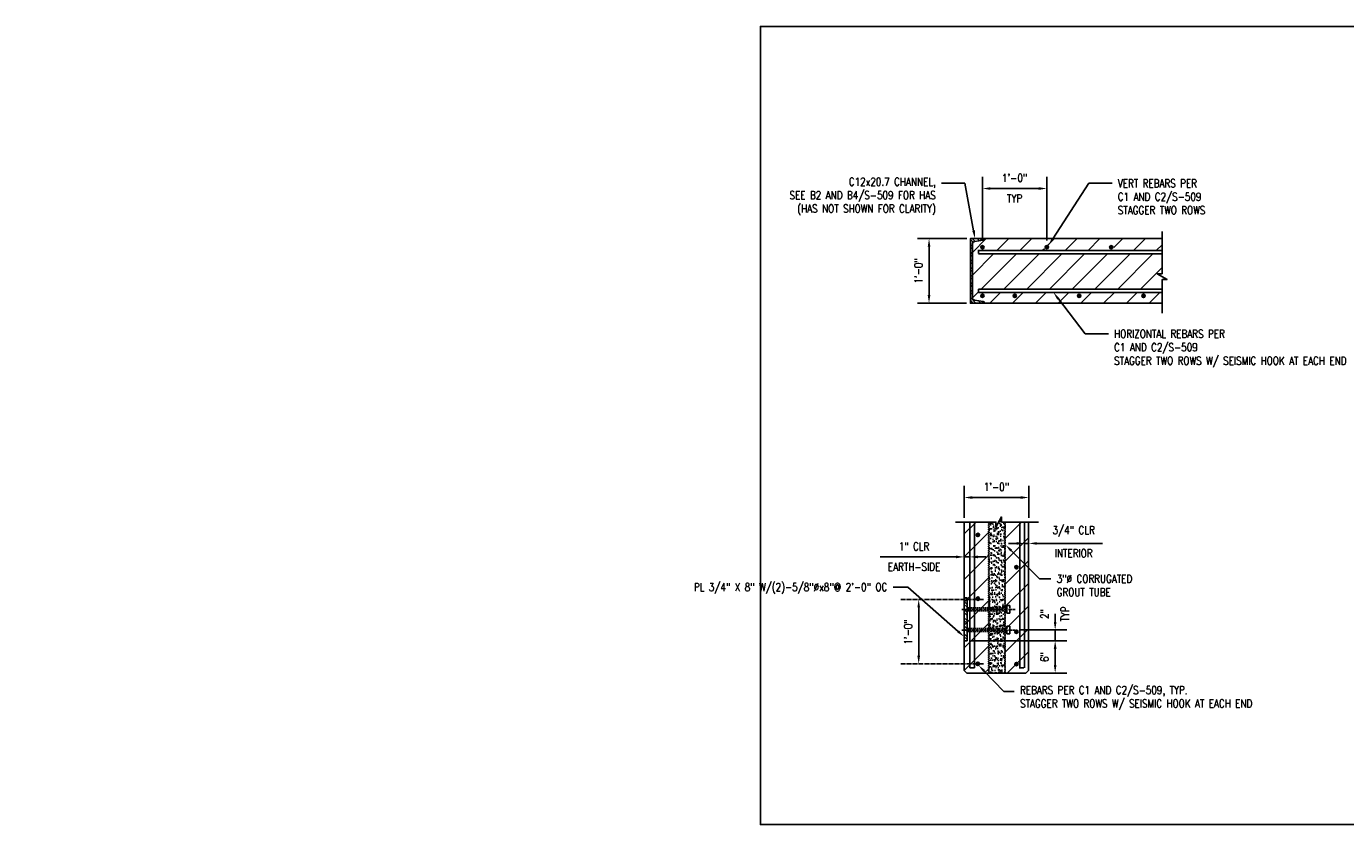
# Model space of a CAD drawing. Header units: inches. Extents: x -5273 to 7400, y 286 to 984.
# Tile 2 of 11: x -28 to 218, y 390 to 539. Entities that reach past the tile are written whole.
import ezdxf
from ezdxf import colors
from ezdxf.entities.mleader import LeaderData, LeaderLine
from ezdxf.math import Vec2, Vec3

# ---------------------------------------------------------------- set-up
doc = ezdxf.new("R2010")
doc.units = ezdxf.units.IN
doc.header["$MEASUREMENT"] = 0
doc.linetypes.add('CENTER2', pattern=[1.125, 0.75, -0.125, 0.125, -0.125])
doc.linetypes.add('HIDDEN2', pattern=[0.1875, 0.125, -0.0625])
doc.layers.get('Defpoints').update_dxf_attribs({"color": 243})
for name, color, linetype in [('A-WALL-PATT', 8, 'Continuous'), ('E-ANNO-TEXT', 3, 'Continuous'), ('S-ANNO-CNTR', 1, 'CENTER2'), ('S-ANNO-DIMS', 1, 'Continuous'), ('S-ANNO-TEXT', 2, 'Continuous'), ('S-BREAK', 1, 'Continuous'), ('S-SECT-CONC', 3, 'Continuous'), ('S-SECT-RBAR', 5, 'Continuous'), ('S-SECT-STLS', 3, 'Continuous'), ('S-STRL-MISC', 2, 'Continuous')]:
    doc.layers.add(name, color=color, linetype=linetype)
doc.styles.add('Annotative', font='romans.shx', dxfattribs={"width": 0.8, "height": 0.125})
doc.dimstyles.new('Annotative', dxfattribs={"dimscale": 0, "dimtxt": 0.125, "dimasz": 0.125, "dimexe": 0.179688, "dimexo": 0.0625, "dimgap": 0.09, "dimtad": 1, "dimdec": 3, "dimzin": 3, "dimdsep": 46, "dimlunit": 4, "dimtxsty": 'Annotative', "dimcen": 0.09, "dimclrt": 2, "dimazin": 2, "dimtfac": 1, "dimtdec": 3, "dimtmove": 1, "dimatfit": 3, "dimfxl": 1, "dimtfill": 1, "dimfrac": 2, "dimtolj": 1, "dimtzin": 0, "dimarcsym": 0})
pattern_1 = [(45, (-2046.3428, 410.1677), (-2.1213203, 2.1213203), [])]

# ---------------------------------------------------------------- blocks, each defined once
blk = doc.blocks.new('*D3')
at = {"layer": 'Defpoints', "color": 0, "transparency": 16777216}
for p in [(140.62, 499.19), (148.4, 499.19), (148.34, 487.15)]:
    blk.add_point(p, dxfattribs=at)
at = {"layer": 'S-ANNO-DIMS', "color": 0, "lineweight": -2, "transparency": 16777216}
for p, q in [((147.65, 499.19), (138.46, 499.19)), ((140.62, 488.65), (140.62, 497.69)), ((147.59, 487.15), (138.46, 487.15))]:
    blk.add_line(p, q, dxfattribs=at)
at = {"layer": 'S-ANNO-DIMS', "color": 0, "transparency": 16777216}
for points in [[(140.37, 497.69), (140.87, 497.69), (140.62, 499.19)], [(140.37, 488.65), (140.87, 488.65), (140.62, 487.15)]]:
    blk.add_solid(points, dxfattribs=at)
at = {"layer": 'S-ANNO-DIMS', "color": 2, "transparency": 16777216, "insert": (138.64, 493.17), "char_height": 1.5, "attachment_point": 5, "rotation": 90, "style": 'Annotative', "bg_fill": 3, "box_fill_scale": 1.25, "bg_fill_color": 256, "bg_fill_true_color": 13158600, "bg_fill_transparency": 0}
blk.add_mtext('\\A1;1\'-0"', dxfattribs=at)
blk = doc.blocks.new('*D4')
at = {"layer": 'Defpoints', "color": 0, "transparency": 16777216}
for p in [(162.58, 508.51), (150.57, 498.07), (162.58, 498.07)]:
    blk.add_point(p, dxfattribs=at)
at = {"layer": 'S-ANNO-DIMS', "color": 0, "lineweight": -2, "transparency": 16777216}
for p, q in [((150.57, 498.82), (150.57, 510.67)), ((162.58, 498.82), (162.58, 510.67)), ((152.07, 508.51), (161.08, 508.51))]:
    blk.add_line(p, q, dxfattribs=at)
at = {"layer": 'S-ANNO-DIMS', "color": 0, "transparency": 16777216}
for points in [[(152.07, 508.76), (152.07, 508.26), (150.57, 508.51)], [(161.08, 508.76), (161.08, 508.26), (162.58, 508.51)]]:
    blk.add_solid(points, dxfattribs=at)
at = {"layer": 'S-ANNO-DIMS', "color": 2, "transparency": 16777216, "char_height": 1.5, "attachment_point": 5, "style": 'Annotative', "bg_fill": 3, "box_fill_scale": 1.25, "bg_fill_color": 256, "bg_fill_true_color": 13158600, "bg_fill_transparency": 0}
for s, insert in [('\\A1;1\'-0"', (156.57, 510.48)), ('\\A1;TYP', (156.57, 506.68))]:
    blk.add_mtext(s, dxfattribs=dict(at, insert=insert))
blk = doc.blocks.new('*D35')
at = {"layer": 'Defpoints', "color": 0, "transparency": 16777216}
for p in [(159.21, 442.4), (158.46, 434.71), (159.21, 434.43)]:
    blk.add_point(p, dxfattribs=at)
at = {"layer": 'S-ANNO-DIMS', "color": 0, "lineweight": -2, "transparency": 16777216}
for p, q in [((156.96, 442.4), (155.46, 442.4)), ((158.46, 442.4), (159.21, 442.4)), ((160.71, 442.4), (172.94, 442.4))]:
    blk.add_line(p, q, dxfattribs=at)
at = {"layer": 'S-ANNO-DIMS', "color": 0, "transparency": 16777216}
for points in [[(156.96, 442.65), (156.96, 442.15), (158.46, 442.4)], [(160.71, 442.65), (160.71, 442.15), (159.21, 442.4)]]:
    blk.add_solid(points, dxfattribs=at)
at = {"layer": 'S-ANNO-DIMS', "color": 2, "transparency": 16777216, "insert": (167.58, 444.62), "char_height": 1.5, "attachment_point": 5, "style": 'Annotative', "bg_fill": 3, "box_fill_scale": 1.25, "bg_fill_color": 256, "bg_fill_true_color": 13158600, "bg_fill_transparency": 0}
blk.add_mtext('\\A1;3/4" CLR', dxfattribs=at)
at = {"layer": 'S-ANNO-DIMS', "color": 2, "transparency": 16777216, "insert": (167.58, 440.57), "char_height": 1.5, "attachment_point": 5, "style": 'Annotative', "bg_fill": 3, "box_fill_scale": 1.25, "bg_fill_color": 256, "bg_fill_true_color": 13158600, "bg_fill_transparency": 0}
blk.add_mtext('\\A1;INTERIOR', dxfattribs=at)
blk = doc.blocks.new('*D36')
at = {"layer": 'Defpoints', "color": 0, "transparency": 16777216}
for p in [(159.21, 450.95), (147.16, 446.4), (159.21, 446.4)]:
    blk.add_point(p, dxfattribs=at)
at = {"layer": 'S-ANNO-DIMS', "color": 0, "lineweight": -2, "transparency": 16777216}
for p, q in [((147.16, 447.15), (147.16, 453.1)), ((159.21, 447.15), (159.21, 453.1)), ((148.66, 450.95), (157.71, 450.95))]:
    blk.add_line(p, q, dxfattribs=at)
at = {"layer": 'S-ANNO-DIMS', "color": 0, "transparency": 16777216}
for points in [[(148.66, 451.2), (148.66, 450.7), (147.16, 450.95)], [(157.71, 451.2), (157.71, 450.7), (159.21, 450.95)]]:
    blk.add_solid(points, dxfattribs=at)
at = {"layer": 'S-ANNO-DIMS', "color": 2, "transparency": 16777216, "insert": (153.18, 452.92), "char_height": 1.5, "attachment_point": 5, "style": 'Annotative', "bg_fill": 3, "box_fill_scale": 1.25, "bg_fill_color": 256, "bg_fill_true_color": 13158600, "bg_fill_transparency": 0}
blk.add_mtext('\\A1;1\'-0"', dxfattribs=at)
blk = doc.blocks.new('*D37')
at = {"layer": 'Defpoints', "color": 0, "transparency": 16777216}
for p in [(147.16, 439.88), (147.16, 431.92), (148.22, 431.92)]:
    blk.add_point(p, dxfattribs=at)
at = {"layer": 'S-ANNO-DIMS', "color": 0, "lineweight": -2, "transparency": 16777216}
for p, q in [((145.66, 439.88), (131.49, 439.88)), ((148.22, 439.88), (147.16, 439.88)), ((149.72, 439.88), (151.22, 439.88))]:
    blk.add_line(p, q, dxfattribs=at)
at = {"layer": 'S-ANNO-DIMS', "color": 0, "transparency": 16777216}
for points in [[(145.66, 440.13), (145.66, 439.63), (147.16, 439.88)], [(149.72, 440.13), (149.72, 439.63), (148.22, 439.88)]]:
    blk.add_solid(points, dxfattribs=at)
at = {"layer": 'S-ANNO-DIMS', "color": 2, "transparency": 16777216, "insert": (137.82, 441.85), "char_height": 1.5, "attachment_point": 5, "style": 'Annotative', "bg_fill": 3, "box_fill_scale": 1.25, "bg_fill_color": 256, "bg_fill_true_color": 13158600, "bg_fill_transparency": 0}
blk.add_mtext('\\A1;1" CLR', dxfattribs=at)
at = {"layer": 'S-ANNO-DIMS', "color": 2, "transparency": 16777216, "insert": (137.82, 438.05), "char_height": 1.5, "attachment_point": 5, "style": 'Annotative', "bg_fill": 3, "box_fill_scale": 1.25, "bg_fill_color": 256, "bg_fill_true_color": 13158600, "bg_fill_transparency": 0}
blk.add_mtext('\\A1;EARTH-SIDE', dxfattribs=at)
blk = doc.blocks.new('*D38')
at = {"layer": 'Defpoints', "color": 0, "transparency": 16777216}
for p in [(159.21, 424.26), (158.7, 418.23), (164.13, 418.23)]:
    blk.add_point(p, dxfattribs=at)
at = {"layer": 'S-ANNO-DIMS', "color": 0, "lineweight": -2, "transparency": 16777216}
for p, q in [((159.96, 424.26), (166.29, 424.26)), ((164.13, 422.76), (164.13, 419.73)), ((159.45, 418.23), (166.29, 418.23))]:
    blk.add_line(p, q, dxfattribs=at)
at = {"layer": 'S-ANNO-DIMS', "color": 0, "transparency": 16777216}
for points in [[(163.88, 422.76), (164.38, 422.76), (164.13, 424.26)], [(163.88, 419.73), (164.38, 419.73), (164.13, 418.23)]]:
    blk.add_solid(points, dxfattribs=at)
at = {"layer": 'S-ANNO-DIMS', "color": 2, "transparency": 16777216, "insert": (162.16, 421.24), "char_height": 1.5, "attachment_point": 5, "rotation": 90, "style": 'Annotative', "bg_fill": 3, "box_fill_scale": 1.25, "bg_fill_color": 256, "bg_fill_true_color": 13158600, "bg_fill_transparency": 0}
blk.add_mtext('\\A1;6"', dxfattribs=at)
blk = doc.blocks.new('*D39')
at = {"layer": 'Defpoints', "color": 0, "transparency": 16777216}
for p in [(137.41, 431.98), (137.43, 419.97), (138.69, 419.97)]:
    blk.add_point(p, dxfattribs=at)
at = {"layer": 'S-ANNO-DIMS', "color": 0, "lineweight": -2, "transparency": 16777216}
blk.add_line((138.69, 430.48), (138.69, 421.47), dxfattribs=at)
at = {"layer": 'S-ANNO-DIMS', "color": 0, "transparency": 16777216}
for points in [[(138.44, 430.48), (138.94, 430.48), (138.69, 431.98)], [(138.44, 421.47), (138.94, 421.47), (138.69, 419.97)]]:
    blk.add_solid(points, dxfattribs=at)
at = {"layer": 'S-ANNO-DIMS', "color": 2, "transparency": 16777216, "insert": (136.71, 425.91), "char_height": 1.5, "attachment_point": 5, "rotation": 90, "style": 'Annotative', "bg_fill": 3, "box_fill_scale": 1.25, "bg_fill_color": 256, "bg_fill_true_color": 13158600, "bg_fill_transparency": 0}
blk.add_mtext('\\A1;1\'-0"', dxfattribs=at)
blk = doc.blocks.new('*D40')
at = {"layer": 'Defpoints', "color": 0, "transparency": 16777216}
for p in [(156.7, 426.27), (147.71, 424.26)]:
    blk.add_point(p, dxfattribs=at)
at = {"layer": 'S-ANNO-DIMS', "color": 0, "lineweight": -2, "transparency": 16777216}
for p, q in [((164.13, 427.77), (164.13, 429.27)), ((157.45, 426.27), (166.29, 426.27)), ((148.46, 424.26), (166.29, 424.26)), ((164.13, 422.76), (164.13, 421.26))]:
    blk.add_line(p, q, dxfattribs=at)
at = {"layer": 'S-ANNO-DIMS', "color": 0, "transparency": 16777216}
blk.add_solid([(163.88, 422.76), (164.38, 422.76), (164.13, 424.26)], dxfattribs=at)
at = {"layer": 'S-ANNO-DIMS', "color": 2, "transparency": 16777216, "char_height": 1.5, "attachment_point": 5, "rotation": 90, "style": 'Annotative', "bg_fill": 3, "box_fill_scale": 1.25, "bg_fill_color": 256, "bg_fill_true_color": 13158600, "bg_fill_transparency": 0}
for s, insert in [('\\A1;2"', (162.16, 429.27)), ('\\A1;TYP', (165.96, 429.27))]:
    blk.add_mtext(s, dxfattribs=dict(at, insert=insert))
at = {"layer": 'Defpoints', "color": 0, "transparency": 16777216}
blk.add_point((164.13, 426.27), dxfattribs=at)
at = {"layer": 'S-ANNO-DIMS', "color": 0, "lineweight": -2, "transparency": 16777216}
blk.add_line((164.13, 424.26), (164.13, 426.27), dxfattribs=at)
at = {"layer": 'S-ANNO-DIMS', "color": 0, "transparency": 16777216}
blk.add_solid([(163.88, 427.77), (164.38, 427.77), (164.13, 426.27)], dxfattribs=at)

msp = doc.modelspace()

# ---------------------------------------------------------------- hatches: boundary and pattern name
at = {"layer": 'A-WALL-PATT'}
h = msp.add_hatch(dxfattribs=at)
h.set_pattern_fill('STEEL', color=256, scale=7.99996, angle=-90, style=0)
h.set_pattern_definition([(315, (-2080.3144, 378.6744), (0.70710323, 0.70710323), []), (315, (-2079.8144, 378.6744), (0.70710323, 0.70710323), [])])
h.paths.add_polyline_path([(150.98316, 499.18619), (148.3438, 499.18619), (148.3438, 487.17836), (150.98316, 487.17836, 0.372740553), (150.70895, 487.49508), (149.10706, 487.71636, -0.376373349), (148.70191, 488.17835), (148.70191, 498.1862, -0.376373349), (149.10706, 498.64819), (150.70895, 498.86947, 0.372740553)])
at = {"layer": 'A-WALL-PATT', "lineweight": -3}
h = msp.add_hatch(dxfattribs=at)
h.set_pattern_fill('ANSI31', color=8, scale=24, style=0)
h.set_pattern_definition(pattern_1)
h.paths.add_polyline_path([(184.05711, 496.33049), (149.83986, 496.33049), (149.83986, 496.96041), (150.56803, 496.96041), (150.56803, 496.98611, -0.414213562), (150.0759, 497.47823, -0.414213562), (150.56803, 497.97036), (150.56803, 498.85), (149.10118, 498.64737, 0.372740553), (148.70191, 498.1862), (148.70191, 488.17835, 0.372740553), (149.10118, 487.71718), (150.70491, 487.49564, -0.402010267), (150.98316, 487.14602), (184.05711, 487.14208), (184.05711, 489.14137), (149.83986, 489.14137), (149.83986, 489.77129), (184.05711, 489.77129), (184.05711, 491.55864), (185.00062, 491.55864), (183.1136, 492.62714), (184.05711, 492.62714)])
h.paths.add_polyline_path([(169.09156, 488.61845, -1), (168.10731, 488.61845, -1)], flags=16)
h.paths.add_polyline_path([(157.08374, 488.61845, -1), (156.0995, 488.61845, -1)], flags=16)
h.paths.add_polyline_path([(151.06015, 488.63846, -1), (150.0759, 488.63846, -1)], flags=16)
h.paths.add_polyline_path([(181.09937, 488.61845, -1), (180.11512, 488.61845, -1)], flags=16)
h.paths.add_polyline_path([(184.05711, 499.19082), (162.57584, 499.18782), (162.57584, 497.97036, -0.414213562), (163.06797, 497.47823, -0.414213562), (162.57584, 496.98611), (162.57584, 496.96041), (184.05711, 496.96041)])
h.paths.add_polyline_path([(175.07578, 497.47823, -1), (174.09153, 497.47823, -1)], flags=16)
h.paths.add_polyline_path([(162.57584, 499.18782), (150.98316, 499.18619, -0.376373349), (150.70491, 498.86891), (150.56803, 498.85), (150.56803, 497.97036, -0.414213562), (151.06015, 497.47823, -0.414213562), (150.56803, 496.98611), (150.56803, 496.96041), (162.57584, 496.96041), (162.57584, 496.98611, -0.414213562), (162.08372, 497.47823, -0.414213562), (162.57584, 497.97036)])
at = {"layer": 'A-WALL-PATT'}
h = msp.add_hatch(color=1, dxfattribs=at)
edge = h.paths.add_edge_path()
edge.add_arc((174.58366, 497.57823), 0.31496, 0, 360)
h = msp.add_hatch(color=1, dxfattribs=at)
edge = h.paths.add_edge_path()
edge.add_arc((150.56803, 488.53846), 0.31496, 0, 360)
h = msp.add_hatch(color=1, dxfattribs=at)
edge = h.paths.add_edge_path()
edge.add_arc((156.59162, 488.51845), 0.31496, 0, 360)
h = msp.add_hatch(color=1, dxfattribs=at)
edge = h.paths.add_edge_path()
edge.add_arc((168.59943, 488.51845), 0.31496, 0, 360)
h = msp.add_hatch(color=1, dxfattribs=at)
edge = h.paths.add_edge_path()
edge.add_arc((180.60725, 488.51845), 0.31496, 0, 360)
at = {"layer": 'A-WALL-PATT', "lineweight": -3}
h = msp.add_hatch(dxfattribs=at)
h.set_pattern_fill('ANSI31', color=8, scale=24, style=0)
h.set_pattern_definition(pattern_1)
h.paths.add_polyline_path([(147.15787, 446.38542), (147.16624, 418.74118), (147.6782, 418.22937), (151.74247, 418.28565), (151.74257, 446.38542)])
h.paths.add_polyline_path([(154.86523, 446.38542), (159.21041, 446.38542), (159.21041, 418.74118), (158.6986, 418.22937), (154.81885, 418.22937)])
at = {"layer": 'A-WALL-PATT'}
h = msp.add_hatch(dxfattribs=at)
h.set_pattern_fill('AR-SAND', color=256, scale=0.472439, style=0)
h.set_pattern_definition([(37.5, (-2069.9822, -46.8382), (-0.0297605, 0.91030588), [0, -0.71810663, 0, -0.80314558, 0, -0.76771268]), (7.5, (-2069.9822, -46.8382), (0.8361108, 1.33329067), [0, -0.38739963, 0, -0.64724085, 0, -0.24803025]), (327.5, (-2070.5633, -46.8382), (1.47124074, 0.00267356), [0, -0.2362193, 0, -0.85038944, 0, -1.11023065]), (317.5, (-2070.5633, -46.8382), (1.4202102, 0.4146478), [0, -0.11810964, 0, -0.55747752, 0, -0.63779208])])
h.paths.add_polyline_path([(154.04607, 447.13802), (153.08567, 445.44191), (153.08567, 445.91367), (153.08567, 446.38542), (152.97946, 446.35842), (151.82854, 446.38542), (151.82854, 418.18305), (154.82095, 418.18305), (154.82095, 446.3897), (154.15417, 446.38542), (154.15417, 447.32893), (154.10096, 447.23496)])
h = msp.add_hatch(color=1, dxfattribs=at)
edge = h.paths.add_edge_path()
edge.add_arc((149.72766, 443.98499), 0.31496, 0, 360)
h = msp.add_hatch(color=1, dxfattribs=at)
edge = h.paths.add_edge_path()
edge.add_arc((156.89882, 437.9614), 0.31496, 0, 360)
h = msp.add_hatch(dxfattribs=at)
h.set_pattern_fill('STEEL', color=256, scale=8.503894, angle=-90, style=0)
h.set_pattern_definition([(315, (-387.6475, 1213.8919), (0.7516452, 0.7516452), []), (315, (-387.116, 1213.8919), (0.7516452, 0.7516452), [])])
h.paths.add_polyline_path([(147.16461, 432.25197), (147.16461, 424.25987), (147.70866, 424.25987), (147.70866, 432.25197)])
h = msp.add_hatch(color=1, dxfattribs=at)
edge = h.paths.add_edge_path()
edge.add_arc((149.72766, 432.10217), 0.31496, 0, 360)
h = msp.add_hatch(color=1, dxfattribs=at)
edge = h.paths.add_edge_path()
edge.add_arc((156.89882, 425.95358), 0.31496, 0, 360)
h = msp.add_hatch(color=1, dxfattribs=at)
edge = h.paths.add_edge_path()
edge.add_arc((149.72766, 419.96936), 0.31496, 0, 360)
h = msp.add_hatch(color=1, dxfattribs=at)
edge = h.paths.add_edge_path()
edge.add_arc((156.89882, 419.90987), 0.31496, 0, 360)

# ---------------------------------------------------------------- linework, layer by layer
at = {"layer": 'E-ANNO-TEXT', "color": 1}
msp.add_lwpolyline([(147.16461, 432.25197), (147.16461, 424.25987), (147.70866, 424.25987), (147.70866, 432.25197)], close=True, dxfattribs=at)
at = {"layer": 'S-ANNO-CNTR', "ltscale": 0.5}
for p, q in [((146.70866, 430.1191), (156.70076, 430.1191)), ((146.70866, 426.26773), (156.70076, 426.26773))]:
    msp.add_line(p, q, dxfattribs=at)
at = {"layer": 'S-ANNO-TEXT', "color": 2}
msp.add_line((148.22086, 436.50265), (148.22086, 436.50233), dxfattribs=at)
at = {"layer": 'S-BREAK'}
msp.add_lwpolyline([(184.05711, 500.49122), (184.05711, 492.62714), (183.1136, 492.62714), (185.00062, 491.55864), (184.05711, 491.55864), (184.05711, 485.32272)], dxfattribs=at)
at = {"layer": 'S-SECT-CONC'}
for p, q in [((184.05711, 499.19082), (150.98316, 499.18619)), ((184.05711, 487.14208), (150.98316, 487.14602)), ((147.15788, 446.38542), (147.16624, 418.74118)), ((159.16571, 446.38542), (159.16571, 418.74118)), ((147.6782, 418.22937), (147.16624, 418.74118)), ((158.6539, 418.22937), (147.6782, 418.22937)), ((158.6539, 418.22937), (159.16571, 418.74118))]:
    msp.add_line(p, q, dxfattribs=at)
msp.add_lwpolyline([(145.53997, 446.38542), (153.08567, 446.38542), (153.08567, 445.44191), (154.15417, 447.32893), (154.15417, 446.38542), (161.04207, 446.38542)], dxfattribs=at)
at = {"layer": 'S-SECT-RBAR'}
for p, q in [((149.83986, 497.06041), (149.83986, 496.43049)), ((184.05711, 496.96041), (149.83986, 496.96041)), ((184.05711, 496.33049), (149.83986, 496.33049)), ((184.05711, 489.77129), (149.83986, 489.77129)), ((149.83986, 489.77129), (149.83986, 489.14137)), ((184.05711, 489.14137), (149.83986, 489.14137)), ((148.22086, 446.38542), (148.22086, 419.22543)), ((149.087, 446.38542), (149.087, 419.22543)), ((157.54457, 446.38542), (157.54457, 419.22543)), ((158.41071, 446.38542), (158.41071, 419.22543)), ((148.22086, 419.22543), (149.087, 419.22543)), ((157.44457, 419.22543), (158.31071, 419.22543))]:
    msp.add_line(p, q, dxfattribs=at)
at = {"layer": 'S-SECT-RBAR', "color": 1}
for centre in [(174.58366, 497.57823), (150.56803, 488.53846), (156.59162, 488.51845), (168.59943, 488.51845), (180.60725, 488.51845), (149.72766, 443.98499), (156.89882, 437.9614), (149.72766, 432.10217), (156.89882, 425.95358), (149.72766, 419.96936), (156.89882, 419.90987)]:
    msp.add_circle(centre, 0.31496, dxfattribs=at)
at = {"layer": 'S-SECT-STLS', "linetype": 'Continuous'}
msp.add_lwpolyline([(150.98316, 487.14602, 0.402010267), (150.70491, 487.49564), (149.10706, 487.71636, -0.376373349), (148.70191, 488.17835), (148.70191, 498.1862, -0.376373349), (149.10706, 498.64819), (150.70491, 498.86891, 0.376373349), (150.98316, 499.18619), (148.3438, 499.18619), (148.3438, 487.14602)], format="xyb", close=True, dxfattribs=at)
at = {"layer": 'S-STRL-MISC', "color": 1, "linetype": 'HIDDEN2'}
for p, q in [((147.70866, 430.41806), (155.10283, 430.41806)), ((147.70866, 429.82013), (155.10283, 429.82013)), ((147.70866, 426.5667), (155.10283, 426.5667)), ((147.70866, 425.96877), (155.10283, 425.96877))]:
    msp.add_line(p, q, dxfattribs=at)
at = {"layer": 'S-STRL-MISC'}
for points in [[(151.72721, 446.34146, 0.152992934), (151.76667, 446.29181, -0.530302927), (151.76667, 446.11623, 0.530302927), (151.76667, 445.94065, -0.530302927), (151.76667, 445.76508, 0.530302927), (151.76667, 445.5895, -0.530302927), (151.76667, 445.41392, 0.530302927), (151.76667, 445.23834, -0.530302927), (151.76667, 445.06276, 0.530302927), (151.76667, 444.88719, -0.530302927), (151.76667, 444.71161, 0.530302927), (151.76667, 444.53603, -0.530302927), (151.76667, 444.36045, 0.530302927), (151.76667, 444.18487, -0.530302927), (151.76667, 444.0093, 0.530302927), (151.76667, 443.83372, -0.530302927), (151.76667, 443.65814, 0.530302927), (151.76667, 443.48256, -0.530302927), (151.76667, 443.30698, 0.530302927), (151.76667, 443.13141, -0.530302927), (151.76667, 442.95583, 0.530302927), (151.76667, 442.78025, -0.530302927), (151.76667, 442.60467, 0.530302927), (151.76667, 442.42909, -0.530302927), (151.76667, 442.25352, 0.530302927), (151.76667, 442.07794, -0.530302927), (151.76667, 441.90236, 0.530302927), (151.76667, 441.72678, -0.530302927), (151.76667, 441.5512, 0.530302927), (151.76667, 441.37563, -0.530302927), (151.76667, 441.20005, 0.530302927), (151.76667, 441.02447, -0.530302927), (151.76667, 440.84889, 0.530302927), (151.76667, 440.67331, -0.530302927), (151.76667, 440.49774, 0.530302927), (151.76667, 440.32216, -0.530302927), (151.76667, 440.14658, 0.530302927), (151.76667, 439.971, -0.530302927), (151.76667, 439.79542, 0.530302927), (151.76667, 439.61985, -0.530302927), (151.76667, 439.44427, 0.530302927), (151.76667, 439.26869, -0.530302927), (151.76667, 439.09311, 0.530302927), (151.76667, 438.91753, -0.530302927), (151.76667, 438.74196, 0.530302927), (151.76667, 438.56638, -0.530302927), (151.76667, 438.3908, 0.530302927), (151.76667, 438.21522, -0.530302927), (151.76667, 438.03964, 0.530302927), (151.76667, 437.86407, -0.530302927), (151.76667, 437.68849, 0.530302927), (151.76667, 437.51291, -0.530302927), (151.76667, 437.33733, 0.530302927), (151.76667, 437.16175, -0.530302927), (151.76667, 436.98618, 0.530302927), (151.76667, 436.8106, -0.530302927), (151.76667, 436.63502, 0.530302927), (151.76667, 436.45944, -0.530302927), (151.76667, 436.28386, 0.530302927), (151.76667, 436.10829, -0.530302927), (151.76667, 435.93271, 0.530302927), (151.76667, 435.75713, -0.530302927), (151.76667, 435.58155, 0.530302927), (151.76667, 435.40597, -0.530302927), (151.76667, 435.2304, 0.530302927), (151.76667, 435.05482, -0.530302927), (151.76667, 434.87924, 0.530302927), (151.76667, 434.70366, -0.530302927), (151.76667, 434.52808, 0.530302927), (151.76667, 434.35251, -0.530302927), (151.76667, 434.17693, 0.530302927), (151.76667, 434.00135, -0.530302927), (151.76667, 433.82577, 0.530302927), (151.76667, 433.65019, -0.530302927), (151.76667, 433.47462, 0.530302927), (151.76667, 433.29904, -0.530302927), (151.76667, 433.12346, 0.530302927), (151.76667, 432.94788, -0.530302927), (151.76667, 432.7723, 0.530302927), (151.76667, 432.59673, -0.530302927), (151.76667, 432.42115, 0.530302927), (151.76667, 432.24557, -0.530302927), (151.76667, 432.06999, 0.530302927), (151.76667, 431.89441, -0.530302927), (151.76667, 431.71884, 0.530302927), (151.76667, 431.54326, -0.530302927), (151.76667, 431.36768, 0.530302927), (151.76667, 431.1921, -0.530302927), (151.76667, 431.01652, 0.530302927), (151.76667, 430.84095, -0.530302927), (151.76667, 430.66537, 0.530302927), (151.76667, 430.48979, -0.530302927), (151.76667, 430.31421, 0.530302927), (151.76667, 430.13863, -0.530302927), (151.76667, 429.96306, 0.530302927), (151.76667, 429.78748, -0.530302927), (151.76667, 429.6119, 0.530302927), (151.76667, 429.43632, -0.530302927), (151.76667, 429.26074, 0.530302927), (151.76667, 429.08517, -0.530302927), (151.76667, 428.90959, 0.530302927), (151.76667, 428.73401, -0.530302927), (151.76667, 428.55843, 0.530302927), (151.76667, 428.38285, -0.530302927), (151.76667, 428.20728, 0.530302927), (151.76667, 428.0317, -0.530302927), (151.76667, 427.85612, 0.530302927), (151.76667, 427.68054, -0.530302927), (151.76667, 427.50496, 0.530302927), (151.76667, 427.32939, -0.530302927), (151.76667, 427.15381, 0.530302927), (151.76667, 426.97823, -0.530302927), (151.76667, 426.80265, 0.530302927), (151.76667, 426.62707, -0.530302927), (151.76667, 426.4515, 0.530302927), (151.76667, 426.27592, -0.530302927), (151.76667, 426.10034, 0.530302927), (151.76667, 425.92476, -0.530302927), (151.76667, 425.74918, 0.530302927), (151.76667, 425.57361, -0.530302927), (151.76667, 425.39803, 0.530302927), (151.76667, 425.22245, -0.530302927), (151.76667, 425.04687, 0.530302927), (151.76667, 424.87129, -0.530302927), (151.76667, 424.69572, 0.530302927), (151.76667, 424.52014, -0.530302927), (151.76667, 424.34456, 0.530302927), (151.76667, 424.16898, -0.530302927), (151.76667, 423.9934, 0.530302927), (151.76667, 423.81783, -0.530302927), (151.76667, 423.64225, 0.530302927), (151.76667, 423.46667, -0.530302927), (151.76667, 423.29109, 0.530302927), (151.76667, 423.11551, -0.530302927), (151.76667, 422.93994, 0.530302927), (151.76667, 422.76436, -0.530302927), (151.76667, 422.58878, 0.530302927), (151.76667, 422.4132, -0.530302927), (151.76667, 422.23762, 0.530302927), (151.76667, 422.06205, -0.530302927), (151.76667, 421.88647, 0.530302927), (151.76667, 421.71089, -0.530302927), (151.76667, 421.53531, 0.530302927), (151.76667, 421.35973, -0.530302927), (151.76667, 421.18416, 0.530302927), (151.76667, 421.00858, -0.530302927), (151.76667, 420.833, 0.530302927), (151.76667, 420.65742, -0.530302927), (151.76667, 420.48184, 0.530302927), (151.76667, 420.30627, -0.530302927), (151.76667, 420.13069, 0.530302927), (151.76667, 419.95511, -0.530302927), (151.76667, 419.77953, 0.530302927), (151.76667, 419.60395, -0.530302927), (151.76667, 419.42838, 0.530302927), (151.76667, 419.2528, -0.530302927), (151.76667, 419.07722, 0.530302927), (151.76667, 418.90164, -0.530302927), (151.76667, 418.72606, 0.530302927), (151.76667, 418.55049, -0.530302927), (151.76667, 418.37491, 0.408431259), (151.73721, 418.22937)], [(154.84095, 446.3897, -0.196343), (154.7965, 446.32295, 0.530302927), (154.7965, 446.14737, -0.530302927), (154.7965, 445.97179, 0.530302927), (154.7965, 445.79621, -0.530302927), (154.7965, 445.62064, 0.530302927), (154.7965, 445.44506, -0.530302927), (154.7965, 445.26948, 0.530302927), (154.7965, 445.0939, -0.530302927), (154.7965, 444.91832, 0.530302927), (154.7965, 444.74275, -0.530302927), (154.7965, 444.56717, 0.530302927), (154.7965, 444.39159, -0.530302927), (154.7965, 444.21601, 0.530302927), (154.7965, 444.04043, -0.530302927), (154.7965, 443.86486, 0.530302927), (154.7965, 443.68928, -0.530302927), (154.7965, 443.5137, 0.530302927), (154.7965, 443.33812, -0.530302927), (154.7965, 443.16254, 0.530302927), (154.7965, 442.98697, -0.530302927), (154.7965, 442.81139, 0.530302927), (154.7965, 442.63581, -0.530302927), (154.7965, 442.46023, 0.530302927), (154.7965, 442.28465, -0.530302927), (154.7965, 442.10908, 0.530302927), (154.7965, 441.9335, -0.530302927), (154.7965, 441.75792, 0.530302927), (154.7965, 441.58234, -0.530302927), (154.7965, 441.40676, 0.530302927), (154.7965, 441.23119, -0.530302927), (154.7965, 441.05561, 0.530302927), (154.7965, 440.88003, -0.530302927), (154.7965, 440.70445, 0.530302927), (154.7965, 440.52887, -0.530302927), (154.7965, 440.3533, 0.530302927), (154.7965, 440.17772, -0.530302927), (154.7965, 440.00214, 0.530302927), (154.7965, 439.82656, -0.530302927), (154.7965, 439.65098, 0.530302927), (154.7965, 439.47541, -0.530302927), (154.7965, 439.29983, 0.530302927), (154.7965, 439.12425, -0.530302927), (154.7965, 438.94867, 0.530302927), (154.7965, 438.77309, -0.530302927), (154.7965, 438.59752, 0.530302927), (154.7965, 438.42194, -0.530302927), (154.7965, 438.24636, 0.530302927), (154.7965, 438.07078, -0.530302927), (154.7965, 437.8952, 0.530302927), (154.7965, 437.71963, -0.530302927), (154.7965, 437.54405, 0.530302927), (154.7965, 437.36847, -0.530302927), (154.7965, 437.19289, 0.530302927), (154.7965, 437.01731, -0.530302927), (154.7965, 436.84174, 0.530302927), (154.7965, 436.66616, -0.530302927), (154.7965, 436.49058, 0.530302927), (154.7965, 436.315, -0.530302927), (154.7965, 436.13942, 0.530302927), (154.7965, 435.96385, -0.530302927), (154.7965, 435.78827, 0.530302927), (154.7965, 435.61269, -0.530302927), (154.7965, 435.43711, 0.530302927), (154.7965, 435.26153, -0.530302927), (154.7965, 435.08596, 0.530302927), (154.7965, 434.91038, -0.530302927), (154.7965, 434.7348, 0.530302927), (154.7965, 434.55922, -0.530302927), (154.7965, 434.38364, 0.530302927), (154.7965, 434.20807, -0.530302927), (154.7965, 434.03249, 0.530302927), (154.7965, 433.85691, -0.530302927), (154.7965, 433.68133, 0.530302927), (154.7965, 433.50575, -0.530302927), (154.7965, 433.33018, 0.530302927), (154.7965, 433.1546, -0.530302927), (154.7965, 432.97902, 0.530302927), (154.7965, 432.80344, -0.530302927), (154.7965, 432.62786, 0.530302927), (154.7965, 432.45229, -0.530302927), (154.7965, 432.27671, 0.530302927), (154.7965, 432.10113, -0.530302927), (154.7965, 431.92555, 0.530302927), (154.7965, 431.74997, -0.530302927), (154.7965, 431.5744, 0.530302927), (154.7965, 431.39882, -0.530302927), (154.7965, 431.22324, 0.530302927), (154.7965, 431.04766, -0.530302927), (154.7965, 430.87208, 0.530302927), (154.7965, 430.69651, -0.530302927), (154.7965, 430.52093, 0.530302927), (154.7965, 430.34535, -0.530302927), (154.7965, 430.16977, 0.530302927), (154.7965, 429.99419, -0.530302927), (154.7965, 429.81862, 0.530302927), (154.7965, 429.64304, -0.530302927), (154.7965, 429.46746, 0.530302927), (154.7965, 429.29188, -0.530302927), (154.7965, 429.1163, 0.530302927), (154.7965, 428.94073, -0.530302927), (154.7965, 428.76515, 0.530302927), (154.7965, 428.58957, -0.530302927), (154.7965, 428.41399, 0.530302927), (154.7965, 428.23841, -0.530302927), (154.7965, 428.06284, 0.530302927), (154.7965, 427.88726, -0.530302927), (154.7965, 427.71168, 0.530302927), (154.7965, 427.5361, -0.530302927), (154.7965, 427.36052, 0.530302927), (154.7965, 427.18495, -0.530302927), (154.7965, 427.00937, 0.530302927), (154.7965, 426.83379, -0.530302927), (154.7965, 426.65821, 0.530302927), (154.7965, 426.48263, -0.530302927), (154.7965, 426.30706, 0.530302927), (154.7965, 426.13148, -0.530302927), (154.7965, 425.9559, 0.530302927), (154.7965, 425.78032, -0.530302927), (154.7965, 425.60474, 0.530302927), (154.7965, 425.42917, -0.530302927), (154.7965, 425.25359, 0.530302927), (154.7965, 425.07801, -0.530302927), (154.7965, 424.90243, 0.530302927), (154.7965, 424.72685, -0.530302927), (154.7965, 424.55128, 0.530302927), (154.7965, 424.3757, -0.530302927), (154.7965, 424.20012, 0.530302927), (154.7965, 424.02454, -0.530302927), (154.7965, 423.84896, 0.530302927), (154.7965, 423.67339, -0.530302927), (154.7965, 423.49781, 0.530302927), (154.7965, 423.32223, -0.530302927), (154.7965, 423.14665, 0.530302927), (154.7965, 422.97107, -0.530302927), (154.7965, 422.7955, 0.530302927), (154.7965, 422.61992, -0.530302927), (154.7965, 422.44434, 0.530302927), (154.7965, 422.26876, -0.530302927), (154.7965, 422.09318, 0.530302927), (154.7965, 421.91761, -0.530302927), (154.7965, 421.74203, 0.530302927), (154.7965, 421.56645, -0.530302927), (154.7965, 421.39087, 0.530302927), (154.7965, 421.21529, -0.530302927), (154.7965, 421.03972, 0.530302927), (154.7965, 420.86414, -0.530302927), (154.7965, 420.68856, 0.530302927), (154.7965, 420.51298, -0.530302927), (154.7965, 420.3374, 0.530302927), (154.7965, 420.16183, -0.530302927), (154.7965, 419.98625, 0.530302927), (154.7965, 419.81067, -0.530302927), (154.7965, 419.63509, 0.530302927), (154.7965, 419.45951, -0.530302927), (154.7965, 419.28394, 0.530302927), (154.7965, 419.10836, -0.530302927), (154.7965, 418.93278, 0.530302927), (154.7965, 418.7572, -0.530302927), (154.7965, 418.58162, 0.530302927), (154.7965, 418.40605, -0.311654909), (154.83234, 418.22937, -0.311654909)]]:
    msp.add_lwpolyline(points, format="xyb", dxfattribs=at)
at = {"layer": 'S-STRL-MISC', "color": 1, "linetype": 'HIDDEN2', "ltscale": 5}
for points in [[(155.10283, 429.42151), (155.70076, 429.42151), (155.70076, 430.81668), (155.10283, 430.81668)], [(155.10283, 426.96532), (155.70076, 426.96532), (155.70076, 425.57015), (155.10283, 425.57015)]]:
    msp.add_lwpolyline(points, close=True, dxfattribs=at)

# ---------------------------------------------------------------- leaders
at = {"layer": 'S-ANNO-TEXT'}
ml = msp.add_multileader_mtext('Standard', dxfattribs=at)
ml.set_content('HORIZONTAL REBARS PER\\PC1 AND C2/S-509\\PSTAGGER TWO ROWS W/ SEISMIC HOOK AT EACH END', color=2, style='Annotative')
ml.set_leader_properties(color=1)
ml.build(insert=Vec2(0, 0))
ml.multileader.update_dxf_attribs({"dogleg_length": 0.35938, "arrow_head_size": 1.5, "scale": 12})
ctx = ml.context
ctx.base_point, ctx.scale, ctx.char_height, ctx.arrow_head_size, ctx.landing_gap_size, ctx.plane_origin = Vec3(174.04632, 481.43787), 12, 1.5, 1.5, 1.08, Vec3(169.73382, 481.43787)
notes = []
notes.append((ctx, [(0, (1, 1, 0), (169.73382, 481.43787), (1, 0), 4.3125, [(0, [(163.81093, 489.14137)], 0, [])])]))
ctx.mtext.insert, ctx.mtext.width, ctx.mtext.flow_direction = Vec3(175.12632, 482.18787), 26.7813122, 5
ml = msp.add_multileader_mtext('Standard', dxfattribs=at)
ml.set_content('REBARS PER C1 AND C2/S-509, TYP.\\PSTAGGER TWO ROWS W/ SEISMIC HOOK AT EACH END', color=2, style='Annotative')
ml.set_leader_properties(color=1)
ml.build(insert=Vec2(0, 0))
ml.multileader.update_dxf_attribs({"dogleg_length": 0.35938, "arrow_head_size": 1.5, "scale": 12})
ctx = ml.context
ctx.base_point, ctx.scale, ctx.char_height, ctx.arrow_head_size, ctx.landing_gap_size, ctx.plane_origin = Vec3(156.49723, 414.82281), 12, 1.5, 1.5, 1.08, Vec3(152.8829, 414.82281)
notes.append((ctx, [(0, (1, 1, 0), (154.57598, 414.82281), (1, 0), 1.92125, [(0, [(149.85315, 419.68774)], 0, [])])]))
ctx.mtext.insert, ctx.mtext.width, ctx.mtext.flow_direction = Vec3(157.57723, 415.82281), 50.6570605, 5
for ctx, leaders in notes:
    for number, flags, end, landing, length, lines in leaders:
        leader = LeaderData()
        leader.index, (leader.has_last_leader_line, leader.has_dogleg_vector, leader.attachment_direction) = number, flags
        leader.last_leader_point, leader.dogleg_vector, leader.dogleg_length = Vec3(end), Vec3(landing), length
        for number, points, colour, breaks in lines:
            line = LeaderLine()
            line.index, line.vertices, line.color, line.breaks = number, Vec3.list(points), colors.encode_raw_color(colour), breaks
            leader.lines.append(line)
        ctx.leaders.append(leader)

# ---------------------------------------------------------------- next in the draw order: dimensions: what is measured, and where the dimension line sits
at = {"layer": 'S-ANNO-DIMS'}
dim = msp.add_linear_dim(base=(162.57584, 508.51142), p1=(150.56803, 498.07036), p2=(162.57584, 498.07036), text='<>\\XTYP', dimstyle='Annotative', override={"dimpost": '\\X'}, dxfattribs=at)
dim.commit()
dim.dimension.update_dxf_attribs({"geometry": '*D4', "text_midpoint": (156.57194, 508.51142)})
dim = msp.add_linear_dim(base=(140.61509, 499.18619), p1=(148.3438, 487.14602), p2=(148.39741, 499.18619), angle=90, dimstyle='Annotative', override={"dimpost": '\\X'}, dxfattribs=at)
dim.commit()
dim.dimension.update_dxf_attribs({"geometry": '*D3', "text_midpoint": (138.64223, 493.16611)})
for base, p1, p2, text, picture, middle in [((159.21041, 442.39505), (158.46041, 434.71177), (159.21041, 434.43186), '<> CLR\\XINTERIOR', '*D35', (167.57612, 442.39505)), ((147.16198, 439.87932), (148.22086, 431.9224), (147.16198, 431.92208), '<> CLR\\XEARTH-SIDE', '*D37', (137.82484, 439.87932))]:
    dim = msp.add_linear_dim(base=base, p1=p1, p2=p2, text=text, dimstyle='Annotative', override={"dimpost": '\\X', "dimse1": 1, "dimse2": 1, "dimtmove": 0}, dxfattribs=at)
    dim.commit()
    dim.dimension.update_dxf_attribs({"geometry": picture, "text_midpoint": middle, "dimtype": 160})
dim = msp.add_linear_dim(base=(164.133372, 418.229372), p1=(159.212229, 424.259866), p2=(158.698597, 418.229372), angle=90, dimstyle='Annotative', override={"dimpost": '\\X', "dimtmove": 0}, dxfattribs=at)
dim.commit()
dim.dimension.update_dxf_attribs({"geometry": '*D38', "text_midpoint": (164.133372, 421.244619), "dimtype": 160})

# ---------------------------------------------------------------- next in the draw order: hatches: boundary and pattern name
at = {"layer": 'A-WALL-PATT'}
h = msp.add_hatch(color=1, dxfattribs=at)
edge = h.paths.add_edge_path()
edge.add_arc((150.56803, 497.57823), 0.31496, 0, 360)
h = msp.add_hatch(color=1, dxfattribs=at)
edge = h.paths.add_edge_path()
edge.add_arc((162.57584, 497.57823), 0.31496, 0, 360)

# ---------------------------------------------------------------- next in the draw order: linework, layer by layer
at = {"layer": 'S-SECT-RBAR', "color": 1}
for centre in [(150.56803, 497.57823), (162.57584, 497.57823)]:
    msp.add_circle(centre, 0.31496, dxfattribs=at)

# ---------------------------------------------------------------- next in the draw order: dimensions: what is measured, and where the dimension line sits
at = {"layer": 'S-ANNO-DIMS'}
dim = msp.add_linear_dim(base=(159.21041, 450.94712), p1=(147.15787, 446.40474), p2=(159.21041, 446.40474), dimstyle='Annotative', override={"dimpost": '\\X'}, dxfattribs=at)
dim.commit()
dim.dimension.update_dxf_attribs({"geometry": '*D36', "text_midpoint": (153.18414, 452.91998)})

# ---------------------------------------------------------------- next in the draw order: leaders
at = {"layer": 'S-ANNO-TEXT'}
ml = msp.add_multileader_mtext('Standard', dxfattribs=at)
ml.set_content('C12x20.7 CHANNEL,\\PSEE B2 AND B4/S-509 FOR HAS\\P(HAS NOT SHOWN FOR CLARITY)', color=2, style='Annotative')
ml.set_leader_properties(color=1)
ml.build(insert=Vec2(0, 0))
ml.multileader.update_dxf_attribs({"dogleg_length": 0.35938, "arrow_head_size": 1.5, "scale": 12})
ctx = ml.context
ctx.base_point, ctx.scale, ctx.char_height, ctx.arrow_head_size, ctx.landing_gap_size, ctx.plane_origin = Vec3(109.41702, 509.52828), 12, 1.5, 1.5, 1.08, Vec3(147.26095, 505.38082)
ctx.text_align_type = 2
notes = []
notes.append((ctx, [(0, (1, 1, 0), (147.26095, 509.52828), (-1, 0), 4.3125, [(0, [(149.19629, 499.18619)], 0, [])])]))
ctx.mtext.insert, ctx.mtext.width, ctx.mtext.alignment, ctx.mtext.flow_direction = Vec3(141.86845, 510.52828), 31.9275448, 3, 5
ml = msp.add_multileader_mtext('Standard', dxfattribs=at)
ml.set_content('VERT REBARS PER\\PC1 AND C2/S-509\\PSTAGGER TWO ROWS', color=2, style='Annotative')
ml.set_leader_properties(color=1)
ml.build(insert=Vec2(0, 0))
ml.multileader.update_dxf_attribs({"dogleg_length": 0.35938, "arrow_head_size": 1.5, "scale": 12})
ctx = ml.context
ctx.base_point, ctx.scale, ctx.char_height, ctx.arrow_head_size, ctx.landing_gap_size, ctx.plane_origin = Vec3(174.72576, 509.48269), 12, 1.5, 1.5, 1.08, Vec3(170.41326, 509.48269)
notes.append((ctx, [(0, (1, 1, 0), (170.41326, 509.48269), (1, 0), 4.3125, [(0, [(162.87358, 497.87007)], 0, [])])]))
ctx.mtext.insert, ctx.mtext.flow_direction = Vec3(175.80576, 510.23269), 5
ml = msp.add_multileader_mtext('Standard', dxfattribs=at)
ml.set_content('3"%%C CORRUGATED\\PGROUT TUBE', color=2, style='Annotative')
ml.set_leader_properties(color=1)
ml.build(insert=Vec2(0, 0))
ml.multileader.update_dxf_attribs({"dogleg_length": 0.35938, "arrow_head_size": 1.5, "scale": 12})
ctx = ml.context
ctx.base_point, ctx.scale, ctx.char_height, ctx.arrow_head_size, ctx.landing_gap_size, ctx.plane_origin = Vec3(163.32882, 435.81134), 12, 1.5, 1.5, 1.08, Vec3(161.20836, 430.03109)
notes.append((ctx, [(0, (1, 1, 0), (161.20836, 435.81134), (1, 0), 2.12047, [(0, [(154.8654, 442.13767)], 0, [])])]))
ctx.mtext.insert, ctx.mtext.flow_direction = Vec3(164.40882, 436.56134), 5
ml = msp.add_multileader_mtext('Standard', dxfattribs=at)
ml.set_content('PL 3/4" X 8" W/(2)-5/8"%%Cx8"@ 2\'-0" OC', color=2, style='Annotative')
ml.set_leader_properties(color=1)
ml.build(insert=Vec2(0, 0))
ml.multileader.update_dxf_attribs({"dogleg_length": 0.35938, "arrow_head_size": 1.5, "scale": 12})
ctx = ml.context
ctx.base_point, ctx.scale, ctx.char_height, ctx.arrow_head_size, ctx.landing_gap_size, ctx.plane_origin = Vec3(115.30161, 434.27237), 12, 1.5, 1.5, 1.08, Vec3(137.68205, 432.68387)
ctx.text_align_type = 2
notes.append((ctx, [(0, (1, 1, 0), (136.64623, 434.27237), (-1, 0), 2.72747, [(0, [(147.16434, 425.01973)], 0, [])])]))
ctx.mtext.insert, ctx.mtext.width, ctx.mtext.alignment, ctx.mtext.flow_direction = Vec3(132.83876, 435.02237), 16.7233615, 3, 5
for ctx, leaders in notes:
    for number, flags, end, landing, length, lines in leaders:
        leader = LeaderData()
        leader.index, (leader.has_last_leader_line, leader.has_dogleg_vector, leader.attachment_direction) = number, flags
        leader.last_leader_point, leader.dogleg_vector, leader.dogleg_length = Vec3(end), Vec3(landing), length
        for number, points, colour, breaks in lines:
            line = LeaderLine()
            line.index, line.vertices, line.color, line.breaks = number, Vec3.list(points), colors.encode_raw_color(colour), breaks
            leader.lines.append(line)
        ctx.leaders.append(leader)

# ---------------------------------------------------------------- next in the draw order: dimensions: what is measured, and where the dimension line sits
at = {"layer": 'S-ANNO-DIMS'}
dim = msp.add_linear_dim(base=(138.68514, 419.96936), p1=(137.40551, 431.97717), p2=(137.42634, 419.96936), angle=90, dimstyle='Annotative', override={"dimpost": '\\X', "dimse1": 1, "dimse2": 1, "dimtmove": 0}, dxfattribs=at)
dim.commit()
dim.dimension.update_dxf_attribs({"geometry": '*D39', "text_midpoint": (138.68514, 425.91077), "dimtype": 160})

# ---------------------------------------------------------------- next in the draw order: linework, layer by layer
at = {"layer": 'S-ANNO-CNTR'}
for p, q in [((150.74262, 431.97717), (135.27009, 431.97717)), ((150.74262, 419.96936), (135.27009, 419.96936))]:
    msp.add_line(p, q, dxfattribs=at)

# ---------------------------------------------------------------- next in the draw order: dimensions: what is measured, and where the dimension line sits
at = {"layer": 'S-ANNO-DIMS'}
dim = msp.add_linear_dim(base=(164.13191, 426.26773), p1=(147.70866, 424.25987), p2=(156.70076, 426.26773), angle=90, text='<>\\XTYP', dimstyle='Annotative', override={"dimpost": '\\X', "dimtmove": 0}, dxfattribs=at)
dim.commit()
dim.dimension.update_dxf_attribs({"geometry": '*D40', "text_midpoint": (164.13191, 429.26773), "dimtype": 160})

# ---------------------------------------------------------------- next in the draw order: linework, layer by layer
at = {"layer": 'Defpoints'}
msp.add_lwpolyline([(109.1917, 391.61496), (109.1917, 390.01733), (378.94201, 390.01733), (378.94201, 459.04325), (467.86294, 459.04325), (467.86294, 538.7143), (109.1917, 538.7143)], close=True, dxfattribs=at)

doc.saveas('drawing.dxf')
